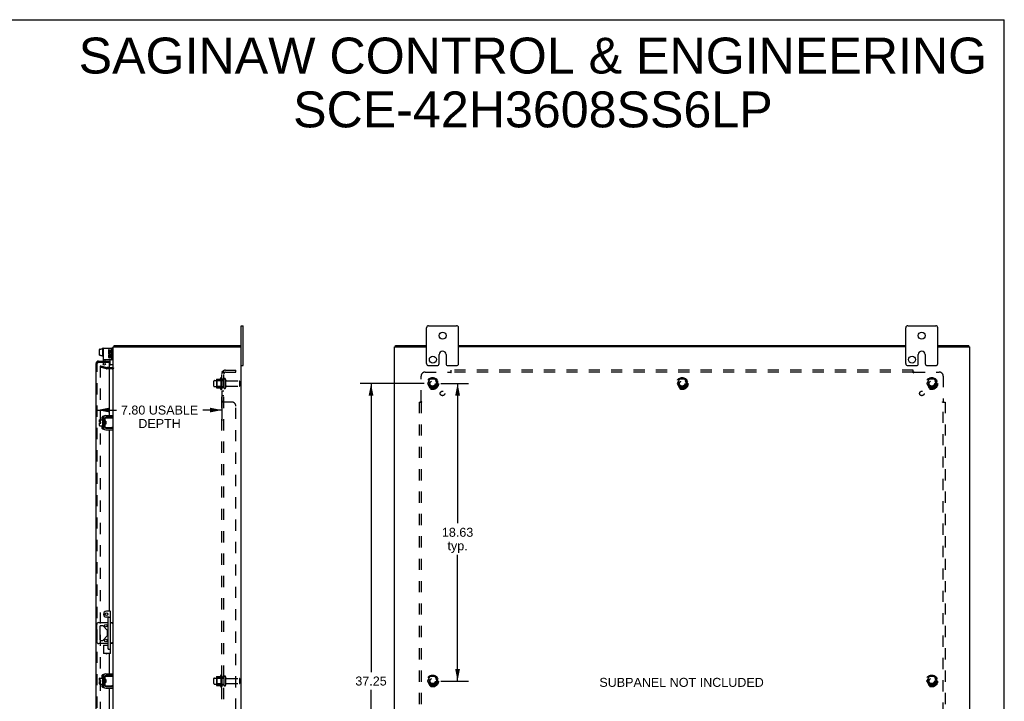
# Model space of a CAD drawing. Header units: inches. Extents: x 0 to 127, y 0 to 82.
# Tile 7 of 7: x 66 to 127, y 40 to 82. Entities that reach past the tile are written whole.
import ezdxf

# ---------------------------------------------------------------- set-up
doc = ezdxf.new("R2010")
doc.units = ezdxf.units.IN
doc.header["$LTSCALE"] = 7.00646
doc.header["$MEASUREMENT"] = 0
doc.linetypes.add('HIDDEN', pattern=[0.2, 0.1, -0.1])
doc.layers.get('0').update_dxf_attribs({"linetype": 'CONTINUOUS'})
for name, color, linetype in [('DEFAULT_2', 8, 'HIDDEN'), ('DIMENSIONS', 7, 'CONTINUOUS'), ('DOOR_ASSEMBLY', 7, 'CONTINUOUS'), ('SUBPANEL', 7, 'CONTINUOUS')]:
    doc.layers.add(name, color=color, linetype=linetype)
doc.styles.get("Standard").update_dxf_attribs({"font": 'arial.ttf'})
doc.dimstyles.new('DIMSTYLE_1', dxfattribs={"dimtxt": 0.562016, "dimasz": 0.749354, "dimexe": 0.09, "dimexo": 0.07, "dimgap": 0.0375, "dimtad": 0, "dimtih": 1, "dimtoh": 1, "dimzin": 4, "dimdsep": 46, "dimtxsty": 'Standard', "dimblk": '_FILLED', "dimblk1": '_FILLED', "dimblk2": '_FILLED', "dimcen": 0.09, "dimadec": 3, "dimazin": 1, "dimtfac": 1, "dimtdec": 3, "dimtofl": 0, "dimtmove": 0, "dimatfit": 3, "dimldrblk": '_FILLED', "dimfxl": 0, "dimtolj": 1, "dimtzin": 4, "dimarcsym": 0})

# ---------------------------------------------------------------- blocks, each defined once
blk = doc.blocks.new('_FILLED')
at = {"color": 0, "linetype": 'ByBlock'}
blk.add_solid([(0, 0), (-1, 0.2), (-1, -0.2)], dxfattribs=at)
blk = doc.blocks.new('*D5')
at = {"layer": 'DIMENSIONS', "color": 2, "linetype": 'Continuous'}
for p, q in [((78.405, 59.172), (78.405, 57.312)), ((70.607, 57.986), (71.806, 57.986)), ((78.405, 57.986), (77.205, 57.986))]:
    blk.add_line(p, q, dxfattribs=at)
at = {"layer": 'DIMENSIONS', "color": 2, "linetype": 'Continuous', "xscale": 0.7493540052, "yscale": 0.7493540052, "zscale": 0.7493540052, "rotation": 180}
blk.add_blockref('_FILLED', (70.607, 57.986), dxfattribs=at)
at = {"layer": 'DIMENSIONS', "color": 2, "linetype": 'Continuous', "xscale": 0.7493540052, "yscale": 0.7493540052, "zscale": 0.7493540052}
blk.add_blockref('_FILLED', (78.405, 57.986), dxfattribs=at)
at = {"layer": 'DIMENSIONS', "color": 2, "linetype": 'Continuous', "insert": (74.506, 58.267), "char_height": 0.56202, "width": 4.83668, "attachment_point": 2, "line_spacing_factor": 0.9}
blk.add_mtext('7.80 USABLE\\PDEPTH', dxfattribs=at)
blk = doc.blocks.new('*D10')
at = {"layer": 'DIMENSIONS', "color": 2, "linetype": 'Continuous'}
for p, q in [((92.122, 59.644), (93.837, 59.644)), ((93.163, 59.644), (93.163, 50.894)), ((93.163, 41.019), (93.163, 48.927)), ((92.122, 41.019), (93.837, 41.019))]:
    blk.add_line(p, q, dxfattribs=at)
at = {"layer": 'DIMENSIONS', "color": 2, "linetype": 'Continuous', "xscale": 0.7493540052, "yscale": 0.7493540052, "zscale": 0.7493540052}
for p, rotation in [((93.163, 59.644), 90), ((93.163, 41.019), 270)]:
    blk.add_blockref('_FILLED', p, dxfattribs=dict(at, rotation=rotation))
at = {"layer": 'DIMENSIONS', "color": 2, "linetype": 'Continuous', "insert": (93.163, 50.613), "char_height": 0.562, "width": 1.96392, "attachment_point": 2, "line_spacing_factor": 0.9}
blk.add_mtext('18.63\\Ptyp.', dxfattribs=at)
blk = doc.blocks.new('*D11')
at = {"layer": 'DIMENSIONS', "color": 2, "linetype": 'Continuous'}
for p, q in [((91.073, 59.644), (87.069, 59.644)), ((87.744, 59.644), (87.744, 41.581)), ((87.744, 22.394), (87.744, 40.457)), ((91.073, 22.394), (87.069, 22.394))]:
    blk.add_line(p, q, dxfattribs=at)
at = {"layer": 'DIMENSIONS', "color": 2, "linetype": 'Continuous', "xscale": 0.7493540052, "yscale": 0.7493540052, "zscale": 0.7493540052}
for p, rotation in [((87.744, 59.644), 90), ((87.744, 22.394), 270)]:
    blk.add_blockref('_FILLED', p, dxfattribs=dict(at, rotation=rotation))
at = {"layer": 'DIMENSIONS', "color": 2, "linetype": 'Continuous', "insert": (87.744, 41.3), "char_height": 0.562, "width": 1.96392, "attachment_point": 2, "line_spacing_factor": 0.9}
blk.add_mtext('37.25', dxfattribs=at)

msp = doc.modelspace()

# ---------------------------------------------------------------- linework, layer by layer
at = {"color": 7, "linetype": 'Continuous'}
for p, q in [((0, 82.429), (127.39, 82.429)), ((127.39, 0), (127.39, 82.429)), ((79.605, 63.269), (79.74, 63.269)), ((79.74, 60.769), (79.74, 63.269)), ((91.223, 60.894), (91.223, 63.144)), ((91.348, 63.269), (93.098, 63.269)), ((93.223, 60.894), (93.223, 63.144)), ((121.223, 60.894), (121.223, 63.144)), ((121.348, 63.269), (123.098, 63.269)), ((123.223, 60.894), (123.223, 63.144)), ((70.752, 61.428), (70.752, 61.784)), ((70.762, 61.795), (70.82, 61.795)), ((70.82, 61.795), (70.82, 61.811)), ((70.82, 61.811), (70.927, 61.811)), ((70.927, 61.847), (70.927, 61.36)), ((70.937, 61.857), (70.957, 61.857)), ((71.525, 61.869), (71.511, 61.869)), ((71.668, 61.944), (71.668, 62.019)), ((79.542, 61.944), (79.542, 62.019)), ((89.286, 61.944), (89.286, 62.019)), ((125.16, 61.944), (125.16, 62.019)), ((70.762, 61.417), (70.82, 61.417)), ((70.82, 61.402), (70.82, 61.417)), ((70.82, 61.402), (70.927, 61.402)), ((70.937, 61.35), (70.957, 61.35)), ((71.417, 60.817), (71.417, 61.132)), ((92.004, 60.894), (92.004, 61.457)), ((92.442, 61.457), (92.442, 60.894)), ((122.004, 60.894), (122.004, 61.457)), ((122.442, 61.457), (122.442, 60.894)), ((71.565, 60.807), (71.427, 60.807)), ((79.605, 60.769), (79.74, 60.769)), ((91.348, 60.769), (91.879, 60.769)), ((92.567, 60.769), (93.098, 60.769)), ((121.348, 60.769), (121.879, 60.769)), ((122.567, 60.769), (123.098, 60.769)), ((70.752, 57.228), (70.752, 57.364)), ((70.762, 57.374), (70.927, 57.374)), ((70.927, 57.438), (70.927, 56.951)), ((70.937, 57.448), (70.957, 57.448)), ((70.967, 57.508), (70.97, 57.508)), ((71.071, 57.477), (71.071, 56.912)), ((71.075, 57.311), (71.075, 57.497)), ((71.085, 57.507), (71.605, 57.507)), ((71.571, 57.537), (71.131, 57.537)), ((71.571, 57.537), (71.571, 57.641)), ((71.605, 56.882), (71.605, 57.507)), ((70.752, 57.228), (70.82, 57.228)), ((70.752, 57.014), (70.752, 57.16)), ((70.752, 57.16), (70.82, 57.16)), ((70.762, 57.004), (70.927, 57.004)), ((70.82, 57.16), (70.82, 57.228)), ((70.937, 56.941), (70.957, 56.941)), ((70.967, 56.88), (70.97, 56.88)), ((71.076, 57.305), (71.071, 57.313)), ((71.071, 57.104), (71.078, 57.093)), ((71.075, 56.892), (71.075, 57.077)), ((71.078, 57.218), (71.077, 57.239)), ((71.082, 57.164), (71.078, 57.218)), ((71.083, 57.143), (71.082, 57.164)), ((71.135, 57.287), (71.085, 57.287)), ((71.135, 57.102), (71.085, 57.102)), ((71.605, 56.882), (71.085, 56.882)), ((71.094, 57.275), (71.087, 57.287)), ((71.098, 57.287), (71.092, 57.277)), ((71.104, 57.206), (71.102, 57.222)), ((71.106, 57.182), (71.104, 57.206)), ((71.108, 57.166), (71.106, 57.182)), ((71.112, 57.102), (71.117, 57.111)), ((71.116, 57.114), (71.123, 57.102)), ((71.128, 57.217), (71.127, 57.239)), ((71.131, 57.174), (71.128, 57.217)), ((71.132, 57.153), (71.131, 57.174)), ((71.131, 56.852), (71.571, 56.852)), ((71.135, 57.287), (71.135, 57.102)), ((71.532, 56.889), (71.525, 56.892)), ((71.571, 56.852), (71.571, 56.748)), ((70.568, 43.488), (70.568, 44.55)), ((70.693, 44.675), (71.289, 44.675)), ((70.759, 44.422), (70.759, 43.617)), ((70.921, 44.484), (70.822, 44.484)), ((71.231, 44.2), (70.965, 44.466)), ((71.429, 44.675), (71.605, 44.675)), ((71.523, 44.625), (71.511, 44.615)), ((70.965, 43.572), (71.231, 43.838)), ((71.249, 43.882), (71.249, 44.156)), ((71.289, 43.363), (70.693, 43.363)), ((70.822, 43.554), (70.921, 43.554)), ((71.605, 43.363), (71.429, 43.363)), ((70.967, 41.333), (70.97, 41.333)), ((71.071, 41.302), (71.071, 40.737)), ((71.075, 41.136), (71.075, 41.322)), ((71.085, 41.332), (71.605, 41.332)), ((71.571, 41.362), (71.131, 41.362)), ((71.571, 41.362), (71.571, 41.466)), ((71.605, 40.707), (71.605, 41.332)), ((70.752, 41.053), (70.752, 41.189)), ((70.752, 41.053), (70.82, 41.053)), ((70.752, 40.839), (70.752, 40.985)), ((70.752, 40.985), (70.82, 40.985)), ((70.762, 41.199), (70.927, 41.199)), ((70.762, 40.829), (70.927, 40.829)), ((70.82, 40.985), (70.82, 41.053)), ((70.927, 41.263), (70.927, 40.776)), ((70.937, 41.273), (70.957, 41.273)), ((70.937, 40.766), (70.957, 40.766)), ((70.967, 40.705), (70.97, 40.705)), ((71.076, 41.13), (71.071, 41.138)), ((71.071, 40.929), (71.078, 40.918)), ((71.075, 40.717), (71.075, 40.902)), ((71.078, 41.043), (71.077, 41.064)), ((71.082, 40.989), (71.078, 41.043)), ((71.083, 40.968), (71.082, 40.989)), ((71.135, 41.112), (71.085, 41.112)), ((71.135, 40.927), (71.085, 40.927)), ((71.605, 40.707), (71.085, 40.707)), ((71.094, 41.1), (71.087, 41.112)), ((71.098, 41.112), (71.092, 41.102)), ((71.104, 41.031), (71.102, 41.047)), ((71.106, 41.007), (71.104, 41.031)), ((71.108, 40.991), (71.106, 41.007)), ((71.112, 40.927), (71.117, 40.936)), ((71.116, 40.939), (71.123, 40.927)), ((71.128, 41.042), (71.127, 41.064)), ((71.131, 40.999), (71.128, 41.042)), ((71.132, 40.978), (71.131, 40.999)), ((71.135, 41.112), (71.135, 40.927)), ((71.532, 40.714), (71.525, 40.717)), ((71.131, 40.677), (71.571, 40.677)), ((71.571, 40.677), (71.571, 40.573))]:
    msp.add_line(p, q, dxfattribs=at)
at = {"color": 3, "linetype": 'Continuous'}
for p, q in [((79.605, 18.769), (79.605, 63.269)), ((70.967, 61.869), (70.967, 61.132)), ((70.967, 61.869), (71.511, 61.869)), ((71.299, 61.756), (71.299, 61.586)), ((71.345, 61.756), (71.299, 61.756)), ((71.345, 61.632), (71.345, 61.756)), ((71.392, 61.733), (71.392, 61.632)), ((71.437, 61.733), (71.392, 61.733)), ((71.437, 61.632), (71.437, 61.733)), ((71.485, 61.756), (71.485, 61.632)), ((71.531, 61.756), (71.485, 61.756)), ((71.531, 61.586), (71.531, 61.756)), ((71.571, 61.192), (71.571, 61.809)), ((71.605, 57.507), (71.605, 61.944)), ((71.605, 61.944), (79.605, 61.944)), ((71.668, 62.019), (79.542, 62.019)), ((89.223, 20.094), (89.223, 61.944)), ((89.223, 61.944), (91.223, 61.944)), ((89.286, 62.019), (91.223, 62.019)), ((93.223, 62.019), (121.223, 62.019)), ((121.223, 61.944), (93.223, 61.944)), ((123.223, 62.019), (125.16, 62.019)), ((123.223, 61.944), (125.223, 61.944)), ((125.223, 20.094), (125.223, 61.944)), ((71.511, 61.132), (70.967, 61.132)), ((71.299, 61.586), (71.492, 61.586)), ((71.299, 61.416), (71.299, 61.315)), ((71.345, 61.416), (71.299, 61.416)), ((71.351, 61.559), (71.309, 61.578)), ((71.392, 61.632), (71.345, 61.632)), ((71.345, 61.315), (71.345, 61.416)), ((71.392, 61.346), (71.392, 61.315)), ((71.437, 61.3), (71.436, 61.351)), ((71.485, 61.632), (71.437, 61.632)), ((71.492, 61.586), (71.472, 61.572)), ((71.485, 61.346), (71.485, 61.245)), ((71.485, 61.245), (71.531, 61.245)), ((71.518, 61.586), (71.531, 61.586)), ((71.531, 61.245), (71.531, 61.346)), ((71.357, 60.644), (71.535, 60.644)), ((70.967, 57.508), (70.967, 56.88)), ((71.131, 57.641), (71.571, 57.641)), ((71.131, 56.748), (71.571, 56.748)), ((71.605, 41.332), (71.605, 56.882)), ((70.967, 41.333), (70.967, 40.705)), ((71.131, 41.466), (71.571, 41.466)), ((71.605, 25.157), (71.605, 40.707)), ((71.131, 40.573), (71.571, 40.573))]:
    msp.add_line(p, q, dxfattribs=at)
for points in [[(71.647, 61.976), (71.648, 61.977), (71.649, 61.979), (71.65, 61.981), (71.651, 61.983), (71.652, 61.985), (71.653, 61.987), (71.654, 61.99), (71.655, 61.993), (71.655, 61.995), (71.656, 61.998)], [(71.656, 61.998), (71.657, 62.002), (71.658, 62.005), (71.659, 62.007), (71.659, 62.009), (71.66, 62.01), (71.661, 62.012), (71.661, 62.014), (71.662, 62.015), (71.663, 62.016), (71.664, 62.017), (71.664, 62.018), (71.665, 62.018), (71.666, 62.019), (71.667, 62.019), (71.668, 62.019)]]:
    msp.add_lwpolyline(points, dxfattribs=at)
at = {"color": 7, "linetype": 'Continuous'}
for points in [[(71.525, 57.497), (71.532, 57.499), (71.535, 57.5), (71.539, 57.501), (71.542, 57.502), (71.545, 57.503), (71.547, 57.504), (71.55, 57.505), (71.552, 57.505), (71.555, 57.506), (71.557, 57.506), (71.559, 57.506), (71.562, 57.507), (71.564, 57.507)], [(71.077, 57.239), (71.076, 57.249), (71.075, 57.258), (71.075, 57.267), (71.074, 57.276), (71.073, 57.284), (71.073, 57.291), (71.072, 57.297), (71.071, 57.303), (71.071, 57.304)], [(71.075, 57.311), (71.075, 57.31), (71.075, 57.308), (71.076, 57.306), (71.076, 57.305), (71.076, 57.303), (71.076, 57.302), (71.076, 57.301), (71.077, 57.299), (71.077, 57.298), (71.077, 57.297), (71.078, 57.296), (71.078, 57.295), (71.079, 57.294), (71.079, 57.293), (71.08, 57.292), (71.08, 57.291), (71.081, 57.29), (71.081, 57.289), (71.082, 57.288), (71.082, 57.288), (71.083, 57.287), (71.084, 57.287), (71.084, 57.287), (71.085, 57.287)], [(71.085, 57.102), (71.084, 57.101), (71.084, 57.101), (71.083, 57.101), (71.082, 57.1), (71.082, 57.1), (71.081, 57.099), (71.081, 57.098), (71.08, 57.098), (71.08, 57.097), (71.079, 57.096), (71.079, 57.095), (71.078, 57.094), (71.078, 57.093), (71.078, 57.092), (71.077, 57.09), (71.077, 57.089), (71.077, 57.088), (71.076, 57.087), (71.076, 57.085), (71.076, 57.084), (71.076, 57.082), (71.075, 57.08), (71.075, 57.079), (71.075, 57.077)], [(71.086, 57.102), (71.086, 57.107), (71.085, 57.116), (71.084, 57.125), (71.084, 57.134), (71.083, 57.143)], [(71.102, 57.222), (71.101, 57.23), (71.1, 57.237), (71.1, 57.243), (71.099, 57.25), (71.098, 57.255), (71.097, 57.26), (71.096, 57.265), (71.096, 57.269), (71.095, 57.272), (71.094, 57.274), (71.094, 57.275)], [(71.116, 57.114), (71.115, 57.115), (71.115, 57.117), (71.114, 57.12), (71.113, 57.124), (71.112, 57.128), (71.111, 57.133), (71.111, 57.139), (71.11, 57.145), (71.109, 57.152), (71.108, 57.159), (71.108, 57.166)], [(71.127, 57.239), (71.126, 57.249), (71.125, 57.258), (71.125, 57.268), (71.124, 57.276), (71.123, 57.284), (71.123, 57.287)], [(71.135, 57.114), (71.135, 57.115), (71.135, 57.124), (71.134, 57.133), (71.133, 57.143), (71.132, 57.153)], [(71.564, 56.882), (71.562, 56.882), (71.559, 56.882), (71.557, 56.882), (71.555, 56.882), (71.552, 56.883), (71.55, 56.884), (71.547, 56.884), (71.545, 56.885), (71.542, 56.886), (71.539, 56.887), (71.535, 56.888), (71.532, 56.889)], [(71.598, 44.675), (71.595, 44.675), (71.591, 44.673), (71.587, 44.671), (71.582, 44.668), (71.577, 44.665), (71.572, 44.662), (71.566, 44.658), (71.56, 44.654), (71.554, 44.649), (71.548, 44.645), (71.542, 44.64), (71.536, 44.635), (71.53, 44.63), (71.523, 44.625)], [(71.53, 43.408), (71.517, 43.418), (71.511, 43.423)], [(71.598, 43.363), (71.595, 43.364), (71.591, 43.365), (71.587, 43.367), (71.582, 43.37), (71.577, 43.373), (71.572, 43.377), (71.566, 43.38), (71.56, 43.385), (71.554, 43.389), (71.548, 43.394), (71.542, 43.398), (71.536, 43.403), (71.53, 43.408)], [(71.525, 41.322), (71.532, 41.324), (71.535, 41.325), (71.539, 41.326), (71.542, 41.327), (71.545, 41.328), (71.547, 41.329), (71.55, 41.33), (71.552, 41.33), (71.555, 41.331), (71.557, 41.331), (71.559, 41.331), (71.562, 41.332), (71.564, 41.332)], [(71.077, 41.064), (71.076, 41.074), (71.075, 41.083), (71.075, 41.092), (71.074, 41.101), (71.073, 41.109), (71.073, 41.116), (71.072, 41.122), (71.071, 41.128), (71.071, 41.129)], [(71.075, 41.136), (71.075, 41.135), (71.075, 41.133), (71.076, 41.131), (71.076, 41.13), (71.076, 41.128), (71.076, 41.127), (71.076, 41.126), (71.077, 41.124), (71.077, 41.123), (71.077, 41.122), (71.078, 41.121), (71.078, 41.12), (71.079, 41.119), (71.079, 41.118), (71.08, 41.117), (71.08, 41.116), (71.081, 41.115), (71.081, 41.114), (71.082, 41.113), (71.082, 41.113), (71.083, 41.112), (71.084, 41.112), (71.084, 41.112), (71.085, 41.112)], [(71.085, 40.927), (71.084, 40.926), (71.084, 40.926), (71.083, 40.926), (71.082, 40.925), (71.082, 40.925), (71.081, 40.924), (71.081, 40.923), (71.08, 40.923), (71.08, 40.922), (71.079, 40.921), (71.079, 40.92), (71.078, 40.919), (71.078, 40.918), (71.078, 40.917), (71.077, 40.915), (71.077, 40.914), (71.077, 40.913), (71.076, 40.912), (71.076, 40.91), (71.076, 40.909), (71.076, 40.907), (71.075, 40.905), (71.075, 40.904), (71.075, 40.902)], [(71.086, 40.927), (71.086, 40.932), (71.085, 40.941), (71.084, 40.95), (71.084, 40.959), (71.083, 40.968)], [(71.102, 41.047), (71.101, 41.055), (71.1, 41.062), (71.1, 41.068), (71.099, 41.075), (71.098, 41.08), (71.097, 41.085), (71.096, 41.09), (71.096, 41.094), (71.095, 41.097), (71.094, 41.099), (71.094, 41.1)], [(71.116, 40.939), (71.115, 40.94), (71.115, 40.942), (71.114, 40.945), (71.113, 40.949), (71.112, 40.953), (71.111, 40.958), (71.111, 40.964), (71.11, 40.97), (71.109, 40.977), (71.108, 40.984), (71.108, 40.991)], [(71.127, 41.064), (71.126, 41.074), (71.125, 41.083), (71.125, 41.093), (71.124, 41.101), (71.123, 41.109), (71.123, 41.112)], [(71.135, 40.939), (71.135, 40.94), (71.135, 40.949), (71.134, 40.958), (71.133, 40.968), (71.132, 40.978)], [(71.564, 40.707), (71.562, 40.707), (71.559, 40.707), (71.557, 40.707), (71.555, 40.707), (71.552, 40.708), (71.55, 40.709), (71.547, 40.709), (71.545, 40.71), (71.542, 40.711), (71.539, 40.712), (71.535, 40.713), (71.532, 40.714)]]:
    msp.add_lwpolyline(points, dxfattribs=at)
for centre, radius in [((92.223, 62.644), 0.219), ((122.223, 62.644), 0.219), ((91.614, 61.144), 0.219), ((121.614, 61.144), 0.219), ((71.14, 44.484), 0.08), ((71.14, 43.554), 0.08)]:
    msp.add_circle(centre, radius, dxfattribs=at)
for centre, radius, start, end in [((91.348, 63.144), 0.125, 90, 180), ((93.098, 63.144), 0.125, 0, 90), ((121.348, 63.144), 0.125, 90, 180), ((123.098, 63.144), 0.125, 0, 90), ((70.937, 61.847), 0.01, 90, 180.00001), ((70.957, 61.847), 0.01, 359.99999, 90), ((71.525, 61.789), 0.08, 0, 90), ((92.223, 61.457), 0.219, 0, 180), ((122.223, 61.457), 0.219, 0, 180), ((70.937, 61.36), 0.01, 179.99999, 270), ((70.957, 61.36), 0.01, 270, 0.00001), ((71.427, 60.817), 0.01, 180, 270), ((71.565, 60.847), 0.04, 270, 360), ((91.348, 60.894), 0.125, 180, 270), ((91.879, 60.894), 0.125, 270.00009, 360), ((92.567, 60.894), 0.125, 180, 269.99991), ((93.098, 60.894), 0.125, 270, 360), ((121.348, 60.894), 0.125, 180, 270), ((121.879, 60.894), 0.125, 270.00009, 360), ((122.567, 60.894), 0.125, 180, 269.99991), ((123.098, 60.894), 0.125, 270, 360), ((70.762, 57.364), 0.01, 90, 180), ((70.937, 57.438), 0.01, 90, 180), ((70.957, 57.438), 0.01, 0, 90), ((71.131, 57.477), 0.06, 90, 180), ((71.085, 57.497), 0.01, 90, 144.8477), ((70.762, 57.014), 0.01, 180, 270), ((70.937, 56.951), 0.01, 180, 270), ((70.957, 56.951), 0.01, 270, 360), ((71.131, 56.912), 0.06, 180, 270), ((71.085, 56.892), 0.01, 214.84384, 270), ((70.693, 44.55), 0.125, 90, 180), ((70.822, 44.422), 0.0625, 90, 180), ((70.921, 44.422), 0.0625, 45, 90), ((71.187, 44.156), 0.0625, 0, 45), ((71.187, 43.882), 0.0625, 315, 360), ((70.693, 43.488), 0.125, 180, 270), ((70.822, 43.617), 0.0625, 180, 270), ((70.921, 43.617), 0.0625, 270, 315), ((71.131, 41.302), 0.06, 90, 180), ((71.085, 41.322), 0.01, 90, 144.8477), ((70.762, 41.189), 0.01, 90, 180), ((70.762, 40.839), 0.01, 180, 270), ((70.937, 41.263), 0.01, 90, 180), ((70.937, 40.776), 0.01, 180, 270), ((70.957, 41.263), 0.01, 0, 90), ((70.957, 40.776), 0.01, 270, 360), ((71.131, 40.737), 0.06, 180, 270), ((71.085, 40.717), 0.01, 214.84384, 270)]:
    msp.add_arc(centre, radius, start, end, dxfattribs=at)
at = {"color": 3, "linetype": 'Continuous'}
for centre, radius, start, end in [((71.511, 61.809), 0.06, 0, 90), ((71.75, 61.874), 0.145, 135.39862, 151.13155), ((71.415, 61.532), 0.116, 156.59665, 341.87913), ((71.369, 61.315), 0.0696, 180, 347.41772), ((71.415, 61.532), 0.0696, 156.59665, 35.11217), ((71.369, 61.315), 0.0232, 180, 0.04847), ((71.461, 61.346), 0.0696, 0, 180), ((71.462, 61.342), 0.0267, 83.42855, 161.76278), ((71.461, 61.346), 0.0232, 0, 81.22946), ((71.511, 61.192), 0.06, 270, 360), ((71.415, 61.532), 0.116, 25.73705, 27.8532), ((71.417, 61.532), 0.114, 341.41988, 26.19629), ((71.535, 60.714), 0.07, 270, 360), ((71.131, 57.477), 0.164, 90, 180), ((71.131, 56.912), 0.164, 180, 270), ((71.131, 41.302), 0.164, 90, 180), ((71.131, 40.737), 0.164, 180, 270)]:
    msp.add_arc(centre, radius, start, end, dxfattribs=at)
at = {"color": 7, "linetype": 'Continuous'}
for centre, major_axis, ratio, start_param, end_param in [((70.762, 61.784), (0, 0.0113), 0.88616, 0, 1.570796), ((70.762, 61.428), (0, 0.0111), 0.898834, -4.712389, -3.141593)]:
    msp.add_ellipse(centre, major_axis=major_axis, ratio=ratio, start_param=start_param, end_param=end_param, dxfattribs=at)
at = {"layer": 'DEFAULT_2', "color": 8, "linetype": 'HIDDEN'}
for p, q in [((70.967, 61.132), (70.967, 60.915)), ((71.071, 61.132), (71.071, 60.915)), ((70.812, 60.748), (70.792, 60.676)), ((70.792, 60.73), (70.792, 60.728)), ((70.792, 60.728), (70.792, 21.31)), ((71.177, 60.573), (70.792, 60.676)), ((70.807, 60.743), (70.805, 60.743)), ((70.812, 60.748), (71.196, 60.645)), ((71.023, 60.791), (70.981, 60.863)), ((71.113, 60.843), (71.023, 60.791)), ((71.071, 60.915), (71.113, 60.843)), ((71.357, 60.644), (71.206, 60.644)), ((71.535, 60.569), (71.206, 60.569)), ((77.905, 59.487), (77.905, 59.802)), ((77.935, 59.832), (78.53, 59.832)), ((78.069, 59.9), (78.069, 59.388)), ((78.089, 59.828), (78.069, 59.848)), ((78.079, 59.922), (78.307, 59.922)), ((78.089, 59.828), (78.089, 59.461)), ((78.385, 59.828), (78.089, 59.828)), ((78.335, 60), (78.335, 59.288)), ((78.385, 59.828), (78.405, 59.848)), ((78.385, 59.828), (78.385, 59.461)), ((78.405, 59.978), (78.405, 59.31)), ((78.53, 59.902), (78.53, 59.387)), ((78.64, 59.902), (78.64, 59.387)), ((78.702, 59.809), (79.5, 59.809)), ((91.435, 59.917), (91.28, 59.649)), ((91.752, 59.922), (91.443, 59.922)), ((91.915, 59.649), (91.761, 59.917)), ((107.06, 59.917), (106.905, 59.649)), ((107.377, 59.922), (107.068, 59.922)), ((107.54, 59.649), (107.386, 59.917)), ((122.685, 59.917), (122.53, 59.649)), ((123.002, 59.922), (122.693, 59.922)), ((123.165, 59.649), (123.011, 59.917)), ((77.935, 59.457), (78.53, 59.457)), ((78.089, 59.461), (78.069, 59.441)), ((78.079, 59.367), (78.307, 59.367)), ((78.385, 59.461), (78.089, 59.461)), ((78.385, 59.461), (78.405, 59.441)), ((78.702, 59.479), (79.5, 59.479)), ((79.53, 59.509), (79.53, 59.779)), ((91.28, 59.639), (91.435, 59.372)), ((91.752, 59.367), (91.443, 59.367)), ((91.761, 59.372), (91.915, 59.639)), ((106.905, 59.639), (107.06, 59.372)), ((107.377, 59.367), (107.068, 59.367)), ((107.386, 59.372), (107.54, 59.639)), ((122.53, 59.639), (122.685, 59.372)), ((123.002, 59.367), (122.693, 59.367)), ((123.011, 59.372), (123.165, 59.639)), ((78.335, 41.375), (78.335, 40.663)), ((78.405, 41.353), (78.405, 40.685)), ((77.905, 40.862), (77.905, 41.177)), ((77.935, 41.207), (78.53, 41.207)), ((77.935, 40.832), (78.53, 40.832)), ((78.069, 41.275), (78.069, 40.763)), ((78.089, 41.203), (78.069, 41.223)), ((78.089, 40.836), (78.069, 40.816)), ((78.079, 41.297), (78.307, 41.297)), ((78.079, 40.742), (78.307, 40.742)), ((78.385, 41.203), (78.089, 41.203)), ((78.089, 41.203), (78.089, 40.836)), ((78.385, 40.836), (78.089, 40.836)), ((78.385, 41.203), (78.405, 41.223)), ((78.385, 41.203), (78.385, 40.836)), ((78.385, 40.836), (78.405, 40.816)), ((78.53, 41.277), (78.53, 40.762)), ((78.64, 41.277), (78.64, 40.762)), ((78.702, 41.184), (79.5, 41.184)), ((78.702, 40.854), (79.5, 40.854)), ((79.53, 40.884), (79.53, 41.154)), ((91.435, 41.292), (91.28, 41.024)), ((91.28, 41.014), (91.435, 40.747)), ((91.752, 41.297), (91.443, 41.297)), ((91.752, 40.742), (91.443, 40.742)), ((91.915, 41.024), (91.761, 41.292)), ((91.761, 40.747), (91.915, 41.014)), ((122.685, 41.292), (122.53, 41.024)), ((122.53, 41.014), (122.685, 40.747)), ((123.002, 41.297), (122.693, 41.297)), ((123.002, 40.742), (122.693, 40.742)), ((123.165, 41.024), (123.011, 41.292)), ((123.011, 40.747), (123.165, 41.014))]:
    msp.add_line(p, q, dxfattribs=at)
for points in [[(70.805, 60.743), (70.804, 60.743), (70.802, 60.742), (70.801, 60.742), (70.799, 60.741), (70.798, 60.74), (70.797, 60.739), (70.796, 60.737), (70.795, 60.736), (70.794, 60.735), (70.793, 60.733), (70.793, 60.731), (70.792, 60.73)], [(70.81, 60.742), (70.809, 60.743), (70.807, 60.743), (70.807, 60.743)]]:
    msp.add_lwpolyline(points, dxfattribs=at)
for centre, radius in [((91.598, 59.644), 0.372), ((91.598, 59.644), 0.356), ((91.598, 59.644), 0.312), ((91.598, 59.644), 0.204), ((91.598, 59.644), 0.188), ((91.598, 59.644), 0.183), ((91.598, 59.644), 0.165), ((107.223, 59.644), 0.372), ((107.223, 59.644), 0.356), ((107.223, 59.644), 0.312), ((107.223, 59.644), 0.204), ((107.223, 59.644), 0.188), ((107.223, 59.644), 0.183), ((107.223, 59.644), 0.165), ((122.848, 59.644), 0.372), ((122.848, 59.644), 0.356), ((122.848, 59.644), 0.312), ((122.848, 59.644), 0.204), ((122.848, 59.644), 0.188), ((122.848, 59.644), 0.183), ((122.848, 59.644), 0.165), ((91.598, 41.019), 0.372), ((91.598, 41.019), 0.356), ((91.598, 41.019), 0.312), ((122.848, 41.019), 0.372), ((122.848, 41.019), 0.356), ((122.848, 41.019), 0.312), ((91.598, 41.019), 0.204), ((91.598, 41.019), 0.188), ((91.598, 41.019), 0.183), ((91.598, 41.019), 0.165), ((122.848, 41.019), 0.204), ((122.848, 41.019), 0.188), ((122.848, 41.019), 0.183), ((122.848, 41.019), 0.165)]:
    msp.add_circle(centre, radius, dxfattribs=at)
for centre, radius, start, end in [((71.071, 60.915), 0.104, 180, 210), ((71.206, 60.684), 0.115, 255, 270), ((71.206, 60.684), 0.04, 255, 270), ((71.535, 60.714), 0.145, 270, 321.24508), ((77.935, 59.802), 0.03, 90, 180), ((78.079, 59.912), 0.01, 90, 174.80617), ((78.21, 59.9), 0.141, 174.79195, 180), ((78.288, 59.932), 0.01, 270, 336.03207), ((78.935, 59.644), 0.698, 149.33687, 156.03207), ((78.366, 59.978), 0.0384, 0, 145.55034), ((78.585, 59.902), 0.055, 0, 180), ((78.702, 59.872), 0.0625, 180, 270), ((79.5, 59.779), 0.03, 360, 90), ((91.443, 59.912), 0.01, 90.01235, 149.98915), ((91.752, 59.912), 0.01, 30.01204, 89.98872), ((107.068, 59.912), 0.01, 90.01235, 149.98915), ((107.377, 59.912), 0.01, 30.01204, 89.98872), ((122.693, 59.912), 0.01, 90.01235, 149.98915), ((123.002, 59.912), 0.01, 30.01204, 89.98872), ((77.935, 59.487), 0.03, 180, 270), ((78.21, 59.388), 0.141, 180, 185.20805), ((78.079, 59.377), 0.01, 185.19383, 270), ((78.288, 59.357), 0.01, 23.96793, 90), ((78.935, 59.644), 0.698, 203.96793, 210.66313), ((78.366, 59.31), 0.0384, 214.44966, 360), ((78.585, 59.387), 0.055, 180, 360), ((78.702, 59.417), 0.0625, 90, 180), ((79.5, 59.509), 0.03, 270, 0), ((91.289, 59.644), 0.01, 150.01268, 209.98829), ((91.443, 59.377), 0.01, 210.01204, 269.98872), ((91.752, 59.377), 0.01, 270.01235, 329.98915), ((91.907, 59.644), 0.01, 330.01268, 29.98829), ((106.914, 59.644), 0.01, 150.01268, 209.98829), ((107.068, 59.377), 0.01, 210.01204, 269.98872), ((107.377, 59.377), 0.01, 270.01235, 329.98915), ((107.532, 59.644), 0.01, 330.01268, 29.98829), ((122.539, 59.644), 0.01, 150.01268, 209.98829), ((122.693, 59.377), 0.01, 210.01204, 269.98872), ((123.002, 59.377), 0.01, 270.01235, 329.98915), ((123.157, 59.644), 0.01, 330.01268, 29.98829), ((78.288, 41.307), 0.01, 270, 336.03207), ((78.935, 41.019), 0.698, 149.33687, 156.03207), ((78.366, 41.353), 0.0384, 0, 145.55034), ((78.585, 41.277), 0.055, 0, 180), ((77.935, 41.177), 0.03, 90, 180), ((77.935, 40.862), 0.03, 180, 270), ((78.079, 41.287), 0.01, 90, 174.80617), ((78.21, 41.275), 0.141, 174.79195, 180), ((78.21, 40.763), 0.141, 180, 185.20805), ((78.079, 40.752), 0.01, 185.19383, 270), ((78.288, 40.732), 0.01, 23.96793, 90), ((78.935, 41.019), 0.698, 203.96793, 210.66313), ((78.366, 40.685), 0.0384, 214.44966, 360), ((78.585, 40.762), 0.055, 180, 360), ((78.702, 41.247), 0.0625, 180, 270), ((78.702, 40.792), 0.0625, 90, 180), ((79.5, 41.154), 0.03, 360, 90), ((79.5, 40.884), 0.03, 270, 0), ((91.289, 41.019), 0.01, 150.01268, 209.98829), ((91.443, 41.287), 0.01, 90.01235, 149.98915), ((91.443, 40.752), 0.01, 210.01204, 269.98872), ((91.752, 41.287), 0.01, 30.01204, 89.98872), ((91.752, 40.752), 0.01, 270.01235, 329.98915), ((91.907, 41.019), 0.01, 330.01268, 29.98829), ((122.539, 41.019), 0.01, 150.01268, 209.98829), ((122.693, 41.287), 0.01, 90.01235, 149.98915), ((122.693, 40.752), 0.01, 210.01204, 269.98872), ((123.002, 41.287), 0.01, 30.01204, 89.98872), ((123.002, 40.752), 0.01, 270.01235, 329.98915), ((123.157, 41.019), 0.01, 330.01268, 29.98829)]:
    msp.add_arc(centre, radius, start, end, dxfattribs=at)
at = {"layer": 'DOOR_ASSEMBLY', "color": 3, "linetype": 'Continuous'}
for p, q in [((70.677, 61.05), (71.357, 61.05)), ((70.532, 21.133), (70.532, 60.905)), ((71.357, 60.96), (71.357, 57.641)), ((70.916, 57.374), (70.916, 57.55)), ((70.966, 57.6), (71.022, 57.6)), ((71.072, 57.484), (71.072, 57.312)), ((71.357, 57.537), (71.357, 57.507)), ((70.916, 56.838), (70.916, 57.004)), ((71.022, 56.788), (70.966, 56.788)), ((71.072, 57.104), (71.072, 56.904)), ((71.357, 56.882), (71.357, 56.852)), ((71.357, 56.748), (71.357, 45.394)), ((71.357, 42.732), (71.357, 41.466)), ((70.916, 41.199), (70.916, 41.375)), ((70.966, 41.425), (71.022, 41.425)), ((71.072, 41.309), (71.072, 41.137)), ((71.357, 41.362), (71.357, 41.332)), ((70.916, 40.663), (70.916, 40.829)), ((71.072, 40.929), (71.072, 40.729)), ((71.357, 40.707), (71.357, 40.677)), ((71.022, 40.613), (70.966, 40.613)), ((71.357, 40.573), (71.357, 25.291))]:
    msp.add_line(p, q, dxfattribs=at)
at = {"layer": 'DOOR_ASSEMBLY', "color": 8, "linetype": 'HIDDEN'}
for p, q in [((70.916, 61.05), (70.916, 60.975)), ((71.072, 61.05), (71.072, 60.975)), ((70.607, 21.133), (70.607, 60.905)), ((70.677, 60.975), (71.341, 60.975))]:
    msp.add_line(p, q, dxfattribs=at)
at = {"layer": 'DOOR_ASSEMBLY', "color": 7, "linetype": 'Continuous'}
for p, q in [((71.357, 60.975), (71.357, 61.05)), ((71.357, 60.975), (71.341, 60.975)), ((71.399, 45.394), (71.179, 45.394)), ((71.259, 45.019), (71.179, 45.019)), ((71.319, 45.019), (71.399, 45.019)), ((71.429, 42.732), (71.429, 45.364)), ((71.289, 43.049), (71.289, 44.989)), ((70.992, 43.269), (70.992, 42.732)), ((70.992, 43.269), (71.289, 43.269)), ((71.429, 42.732), (70.992, 42.732)), ((71.311, 43.019), (71.399, 43.019))]:
    msp.add_line(p, q, dxfattribs=at)
for points in [[(70.992, 43.269), (70.992, 43.269), (70.993, 43.268), (70.994, 43.267), (71.013, 43.248)], [(71.013, 43.248), (71.017, 43.244), (71.022, 43.239)], [(70.992, 42.732), (70.992, 42.732), (70.993, 42.732), (70.994, 42.734), (71.013, 42.753)], [(71.013, 42.753), (71.017, 42.757), (71.022, 42.762)], [(71.259, 43.049), (71.266, 43.042), (71.272, 43.037), (71.279, 43.031), (71.286, 43.027), (71.292, 43.023), (71.299, 43.021), (71.305, 43.02), (71.311, 43.019)], [(71.408, 42.753), (71.404, 42.757), (71.399, 42.762)], [(71.429, 42.732), (71.429, 42.732), (71.428, 42.732), (71.427, 42.734), (71.408, 42.753)]]:
    msp.add_lwpolyline(points, dxfattribs=at)
for radius in [0.085, 0.08]:
    msp.add_circle((71.179, 45.207), radius, dxfattribs=at)
at = {"layer": 'DOOR_ASSEMBLY', "color": 3, "linetype": 'Continuous'}
for centre, radius, start, end in [((70.677, 60.905), 0.145, 90, 180), ((71.341, 60.96), 0.0156, 0, 90), ((70.966, 57.55), 0.05, 90, 180), ((71.022, 57.55), 0.05, 87.76968, 90), ((70.966, 56.838), 0.05, 180, 270), ((71.022, 56.838), 0.05, 270, 272.23032), ((71.179, 42.832), 0.109, 246.62045, 293.37955), ((70.966, 41.375), 0.05, 90, 180), ((71.022, 41.375), 0.05, 87.76968, 90), ((70.966, 40.663), 0.05, 180, 270), ((71.022, 40.663), 0.05, 270, 272.23032)]:
    msp.add_arc(centre, radius, start, end, dxfattribs=at)
at = {"layer": 'DOOR_ASSEMBLY', "color": 8, "linetype": 'HIDDEN'}
msp.add_arc((70.677, 60.905), 0.07, 90, 180, dxfattribs=at)
at = {"layer": 'DOOR_ASSEMBLY', "color": 7, "linetype": 'Continuous'}
for centre, radius, start, end in [((71.179, 45.207), 0.188, 90, 270), ((71.259, 44.989), 0.03, 359.99872, 89.99336), ((71.319, 44.989), 0.03, 90, 180), ((71.399, 45.364), 0.03, 0, 90), ((71.399, 44.989), 0.03, 0, 90), ((71.319, 43.049), 0.03, 180, 270), ((71.399, 43.049), 0.03, 270, 360)]:
    msp.add_arc(centre, radius, start, end, dxfattribs=at)
at = {"layer": 'SUBPANEL', "color": 8, "linetype": 'HIDDEN'}
for p, q in [((78.642, 60.488), (79.28, 60.488)), ((79.28, 60.363), (79.28, 60.488)), ((92.754, 60.322), (92.754, 60.488)), ((121.692, 60.488), (92.754, 60.488)), ((121.692, 60.322), (121.692, 60.488)), ((78.405, 21.675), (78.405, 60.363)), ((78.53, 60.363), (78.405, 60.363)), ((78.53, 59.894), (78.405, 59.894)), ((78.459, 60.401), (78.555, 60.322)), ((78.47, 60.363), (78.47, 60.363)), ((78.53, 21.675), (78.53, 60.363)), ((78.53, 60.343), (78.53, 60.343)), ((78.642, 60.363), (79.28, 60.363)), ((90.879, 58.523), (90.879, 60.113)), ((91.129, 60.363), (92.719, 60.363)), ((92.732, 60.343), (92.728, 60.349)), ((121.692, 60.363), (92.754, 60.363)), ((121.727, 60.363), (123.317, 60.363)), ((123.567, 60.113), (123.567, 58.523)), ((78.53, 59.394), (78.405, 59.394)), ((78.53, 59.166), (78.405, 59.166)), ((78.53, 58.885), (78.405, 58.885)), ((78.405, 58.522), (78.405, 58.523)), ((78.53, 58.523), (78.405, 58.523)), ((78.44, 58.498), (78.43, 58.502)), ((78.444, 58.496), (78.44, 58.498)), ((79.03, 58.488), (78.459, 58.488)), ((78.53, 58.522), (78.53, 58.523)), ((78.556, 58.494), (78.555, 58.495)), ((79.28, 23.8), (79.28, 58.238)), ((90.754, 58.488), (90.754, 23.55)), ((90.754, 58.488), (90.92, 58.488)), ((90.879, 58.488), (90.879, 23.55)), ((123.526, 58.488), (123.692, 58.488)), ((123.547, 58.51), (123.553, 58.514)), ((123.567, 23.55), (123.567, 58.488)), ((123.692, 58.488), (123.692, 23.55)), ((78.53, 41.269), (78.405, 41.269)), ((78.53, 40.769), (78.405, 40.769))]:
    msp.add_line(p, q, dxfattribs=at)
for points in [[(78.427, 60.383), (78.424, 60.382), (78.421, 60.38), (78.418, 60.379), (78.416, 60.377), (78.413, 60.376), (78.411, 60.374), (78.409, 60.372), (78.407, 60.37), (78.406, 60.369), (78.406, 60.367), (78.405, 60.366), (78.405, 60.364), (78.405, 60.363)], [(78.459, 60.401), (78.457, 60.399), (78.455, 60.398), (78.452, 60.396), (78.45, 60.394), (78.447, 60.392), (78.444, 60.39), (78.44, 60.389), (78.437, 60.387), (78.434, 60.386), (78.427, 60.383)], [(78.473, 60.363), (78.473, 60.363), (78.472, 60.363), (78.472, 60.363), (78.471, 60.363), (78.471, 60.363), (78.471, 60.363), (78.47, 60.363), (78.47, 60.363), (78.47, 60.363)], [(78.47, 60.363), (78.47, 60.363), (78.47, 60.363), (78.471, 60.363), (78.471, 60.363), (78.471, 60.363), (78.472, 60.363), (78.472, 60.363), (78.473, 60.363), (78.473, 60.363), (78.474, 60.362), (78.474, 60.362), (78.475, 60.362), (78.475, 60.362), (78.476, 60.362), (78.476, 60.362), (78.477, 60.362), (78.478, 60.362), (78.478, 60.362), (78.479, 60.361), (78.479, 60.361), (78.48, 60.361), (78.481, 60.361), (78.482, 60.361), (78.482, 60.361), (78.483, 60.361), (78.484, 60.36), (78.484, 60.36), (78.485, 60.36), (78.486, 60.36), (78.487, 60.36), (78.487, 60.359), (78.488, 60.359), (78.489, 60.359), (78.49, 60.359), (78.49, 60.359), (78.491, 60.358), (78.492, 60.358), (78.493, 60.358), (78.494, 60.358), (78.495, 60.357), (78.495, 60.357), (78.496, 60.357), (78.497, 60.356), (78.498, 60.356), (78.499, 60.356), (78.5, 60.356), (78.501, 60.355), (78.501, 60.355), (78.502, 60.355), (78.503, 60.354), (78.504, 60.354), (78.505, 60.354), (78.506, 60.353), (78.507, 60.353), (78.508, 60.353), (78.509, 60.352), (78.51, 60.352), (78.511, 60.351), (78.511, 60.351), (78.512, 60.351), (78.513, 60.35), (78.514, 60.35), (78.515, 60.35), (78.516, 60.349), (78.517, 60.349), (78.517, 60.349), (78.518, 60.348), (78.519, 60.348), (78.52, 60.348), (78.52, 60.347), (78.521, 60.347), (78.522, 60.346), (78.522, 60.346), (78.523, 60.346), (78.524, 60.345), (78.525, 60.345), (78.525, 60.345), (78.526, 60.344), (78.527, 60.344), (78.527, 60.344), (78.528, 60.343), (78.528, 60.343), (78.529, 60.343), (78.53, 60.342), (78.53, 60.342), (78.531, 60.342), (78.531, 60.341), (78.532, 60.341), (78.532, 60.341), (78.533, 60.341), (78.533, 60.34), (78.533, 60.34), (78.534, 60.34), (78.534, 60.34)], [(78.544, 60.339), (78.543, 60.341), (78.541, 60.343), (78.539, 60.345), (78.537, 60.347), (78.536, 60.349), (78.534, 60.352), (78.533, 60.354), (78.532, 60.356), (78.531, 60.358), (78.53, 60.36), (78.53, 60.361), (78.53, 60.363)], [(78.534, 60.34), (78.534, 60.34), (78.534, 60.34), (78.534, 60.34), (78.534, 60.34), (78.533, 60.34), (78.533, 60.34), (78.533, 60.34), (78.533, 60.341), (78.532, 60.341), (78.532, 60.341), (78.532, 60.342), (78.531, 60.342), (78.531, 60.342), (78.53, 60.343)], [(78.555, 60.322), (78.556, 60.323), (78.556, 60.323), (78.556, 60.324), (78.556, 60.325), (78.555, 60.326), (78.555, 60.327), (78.554, 60.328), (78.553, 60.329), (78.552, 60.331), (78.551, 60.332), (78.549, 60.334), (78.548, 60.335), (78.544, 60.339)], [(92.729, 60.374), (92.728, 60.372), (92.726, 60.37), (92.724, 60.369), (92.723, 60.367), (92.721, 60.366), (92.72, 60.364), (92.719, 60.363)], [(92.728, 60.349), (92.727, 60.352), (92.725, 60.354), (92.724, 60.356), (92.723, 60.358), (92.721, 60.36), (92.72, 60.361), (92.719, 60.363)], [(92.737, 60.382), (92.734, 60.379), (92.733, 60.377), (92.729, 60.374)], [(92.754, 60.322), (92.753, 60.323), (92.751, 60.323), (92.749, 60.324), (92.748, 60.325), (92.747, 60.326), (92.745, 60.327), (92.744, 60.328), (92.742, 60.329), (92.741, 60.331), (92.74, 60.332), (92.738, 60.334), (92.737, 60.335), (92.736, 60.337), (92.735, 60.339), (92.733, 60.341), (92.732, 60.343)], [(92.754, 60.401), (92.753, 60.399), (92.751, 60.398), (92.75, 60.396), (92.748, 60.394), (92.747, 60.392), (92.746, 60.39), (92.744, 60.389), (92.743, 60.387), (92.741, 60.386), (92.74, 60.384), (92.739, 60.383), (92.737, 60.382)], [(121.692, 60.401), (121.693, 60.399), (121.694, 60.398), (121.696, 60.396), (121.697, 60.394), (121.699, 60.392), (121.7, 60.39), (121.702, 60.389), (121.703, 60.387), (121.704, 60.386), (121.706, 60.384), (121.707, 60.383), (121.709, 60.382), (121.712, 60.379)], [(121.692, 60.322), (121.693, 60.323), (121.695, 60.323), (121.696, 60.324), (121.698, 60.325), (121.699, 60.326), (121.701, 60.327), (121.702, 60.328), (121.703, 60.329), (121.705, 60.331), (121.706, 60.332), (121.708, 60.334), (121.709, 60.335), (121.71, 60.337), (121.711, 60.339), (121.713, 60.341), (121.714, 60.343), (121.718, 60.349)], [(121.712, 60.379), (121.715, 60.376), (121.716, 60.374), (121.718, 60.372), (121.72, 60.37), (121.721, 60.369), (121.723, 60.367), (121.724, 60.366), (121.726, 60.364), (121.727, 60.363)], [(121.718, 60.349), (121.719, 60.352), (121.72, 60.354), (121.722, 60.356), (121.723, 60.358), (121.724, 60.36), (121.726, 60.361), (121.727, 60.363)], [(78.418, 58.508), (78.416, 58.509), (78.413, 58.511), (78.411, 58.513), (78.409, 58.514), (78.407, 58.516), (78.406, 58.518), (78.406, 58.519), (78.405, 58.521), (78.405, 58.522), (78.405, 58.523)], [(78.424, 58.505), (78.421, 58.506), (78.418, 58.508), (78.416, 58.509), (78.413, 58.511), (78.411, 58.513), (78.409, 58.514), (78.407, 58.516), (78.406, 58.518), (78.406, 58.519)], [(78.43, 58.502), (78.427, 58.503), (78.424, 58.505)], [(78.459, 58.488), (78.457, 58.489), (78.455, 58.491), (78.452, 58.492), (78.45, 58.494), (78.447, 58.495), (78.444, 58.496)], [(78.459, 58.488), (78.457, 58.489), (78.455, 58.491), (78.452, 58.492), (78.45, 58.494)], [(78.537, 58.512), (78.536, 58.514), (78.534, 58.515), (78.533, 58.517), (78.532, 58.518), (78.531, 58.519), (78.53, 58.521), (78.53, 58.522), (78.53, 58.523)], [(78.546, 58.506), (78.544, 58.507), (78.543, 58.509), (78.541, 58.51), (78.539, 58.511), (78.537, 58.512), (78.536, 58.514), (78.534, 58.515), (78.533, 58.517), (78.532, 58.518), (78.531, 58.519)], [(78.555, 58.488), (78.556, 58.489), (78.556, 58.491), (78.556, 58.493), (78.556, 58.494), (78.555, 58.495), (78.555, 58.497), (78.554, 58.498), (78.553, 58.5), (78.552, 58.501), (78.551, 58.502), (78.549, 58.504), (78.548, 58.505), (78.546, 58.506)], [(78.551, 58.502), (78.549, 58.504), (78.548, 58.505)], [(78.554, 58.498), (78.553, 58.5), (78.552, 58.501)], [(78.555, 58.488), (78.556, 58.489), (78.556, 58.491), (78.556, 58.493)], [(90.841, 58.488), (90.843, 58.489), (90.844, 58.491), (90.846, 58.492), (90.848, 58.494), (90.85, 58.495), (90.852, 58.496), (90.853, 58.498), (90.855, 58.499), (90.856, 58.501), (90.858, 58.502), (90.859, 58.503), (90.86, 58.505), (90.865, 58.509)], [(90.865, 58.509), (90.868, 58.513), (90.87, 58.514), (90.872, 58.516), (90.873, 58.518), (90.875, 58.519), (90.876, 58.521), (90.878, 58.522), (90.879, 58.523)], [(90.893, 58.514), (90.89, 58.515), (90.888, 58.517), (90.886, 58.518), (90.884, 58.519), (90.882, 58.521), (90.881, 58.522), (90.879, 58.523)], [(90.92, 58.488), (90.919, 58.489), (90.919, 58.491), (90.918, 58.493), (90.917, 58.494), (90.916, 58.495), (90.915, 58.497), (90.914, 58.498), (90.913, 58.5), (90.911, 58.501), (90.91, 58.502), (90.908, 58.504), (90.907, 58.505), (90.905, 58.506), (90.903, 58.507), (90.901, 58.509), (90.899, 58.51), (90.893, 58.514)], [(123.526, 58.488), (123.526, 58.489), (123.527, 58.491), (123.528, 58.493), (123.529, 58.494), (123.53, 58.495), (123.531, 58.497), (123.532, 58.498), (123.533, 58.5), (123.535, 58.501), (123.536, 58.502), (123.538, 58.504), (123.539, 58.505), (123.541, 58.506), (123.543, 58.507), (123.545, 58.509), (123.547, 58.51)], [(123.553, 58.514), (123.556, 58.515), (123.558, 58.517), (123.56, 58.518), (123.562, 58.519), (123.564, 58.521), (123.565, 58.522), (123.567, 58.523)], [(123.578, 58.513), (123.576, 58.514), (123.574, 58.516), (123.573, 58.518), (123.571, 58.519), (123.569, 58.521), (123.568, 58.522), (123.567, 58.523)], [(123.585, 58.505), (123.581, 58.509), (123.578, 58.513)], [(123.605, 58.488), (123.603, 58.489), (123.601, 58.491), (123.599, 58.492), (123.598, 58.494), (123.596, 58.495), (123.594, 58.496), (123.593, 58.498), (123.591, 58.499), (123.59, 58.501), (123.588, 58.502), (123.587, 58.503), (123.585, 58.505)]]:
    msp.add_lwpolyline(points, dxfattribs=at)
for centre, radius in [((91.598, 59.644), 0.25), ((107.223, 59.644), 0.25), ((122.848, 59.644), 0.25), ((92.217, 59.025), 0.141), ((122.229, 59.025), 0.141), ((91.598, 41.019), 0.25), ((122.848, 41.019), 0.25)]:
    msp.add_circle(centre, radius, dxfattribs=at)
for centre, radius, start, end in [((78.642, 60.251), 0.237, 90, 180), ((78.642, 60.251), 0.112, 90, 180), ((91.129, 60.113), 0.25, 90, 180), ((123.317, 60.113), 0.25, 0, 90), ((79.03, 58.238), 0.25, 0, 90)]:
    msp.add_arc(centre, radius, start, end, dxfattribs=at)

# ---------------------------------------------------------------- texts
at = {"layer": 'DIMENSIONS', "color": 2, "linetype": 'Continuous', "attachment_point": 2, "line_spacing_factor": 0.9}
for s, insert, char_height, width in [('SAGINAW CONTROL & ENGINEERING\\PSCE-42H3608SS6LP', (97.878, 81.307), 2.24806, 56.77819), ('SUBPANEL NOT INCLUDED', (107.185, 41.216), 0.56202, 10.27715)]:
    msp.add_mtext(s, dxfattribs=dict(at, insert=insert, char_height=char_height, width=width))

# ---------------------------------------------------------------- dimensions: what is measured, and where the dimension line sits
at = {"layer": 'DIMENSIONS', "color": 2, "linetype": 'Continuous'}
dim = msp.add_linear_dim(base=(78.405, 57.986), p1=(70.607, 60.975), p2=(78.405, 59.242), text='<> USABLE\\PDEPTH', dimstyle='DIMSTYLE_1', dxfattribs=at)
dim.commit()
dim.dimension.update_dxf_attribs({"geometry": '*D5', "text_midpoint": (74.506, 57.565), "dimtype": 160})
dim = msp.add_linear_dim(base=(87.744, 22.394), p1=(91.143, 59.644), p2=(91.143, 22.394), angle=270, dimstyle='DIMSTYLE_1', dxfattribs=at)
dim.commit()
dim.dimension.update_dxf_attribs({"geometry": '*D11', "text_midpoint": (87.745, 41.016), "dimtype": 160})
dim = msp.add_linear_dim(base=(93.162897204, 41.019092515), p1=(92.052448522, 59.644092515), p2=(92.052448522, 41.019092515), angle=270, text='<>\\Ptyp.', dimstyle='DIMSTYLE_1', dxfattribs=at)
dim.commit()
dim.dimension.update_dxf_attribs({"geometry": '*D10', "text_midpoint": (93.162897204, 49.910080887), "dimtype": 160})

doc.saveas('drawing.dxf')
